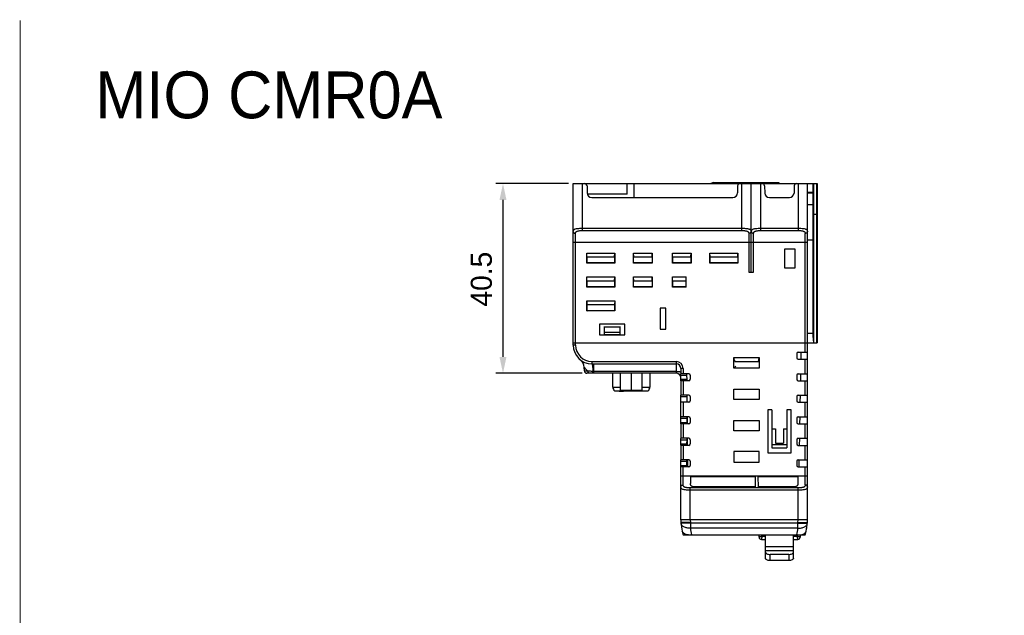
# Model space of a CAD drawing. Header units: millimetres. Extents: x 0 to 421, y 0 to 299.
# Tile 11 of 14: x 0 to 210, y 172 to 299. Entities that reach past the tile are written whole.
import ezdxf

# ---------------------------------------------------------------- set-up
doc = ezdxf.new("R2010")
doc.units = ezdxf.units.MM
doc.header["$LTSCALE"] = 65.395
doc.header["$PDMODE"] = 3
doc.header["$PDSIZE"] = 0.01
doc.layers.get('0').update_dxf_attribs({"linetype": 'CONTINUOUS'})
doc.layers.get('Defpoints').update_dxf_attribs({"linetype": 'CONTINUOUS'})
for name, color, linetype in [('COUPLER-SHAPE', 7, 'CONTINUOUS'), ('IO_COUPLER_MODULE-DIM', 7, 'CONTINUOUS'), ('TERMINAL_PLUG-SHAPE', 7, 'CONTINUOUS')]:
    doc.layers.add(name, color=color, linetype=linetype)
doc.styles.get("Standard").update_dxf_attribs({"font": 'gothic.ttf'})
doc.dimstyles.new('DIMSTYLE_1', dxfattribs={"dimtxt": 3.5, "dimasz": 3.5, "dimexe": 1.5, "dimexo": 1, "dimgap": 0.875, "dimtad": 1, "dimdec": 5, "dimdsep": 46, "dimtxsty": 'STANDARD', "dimblk": '_FILLED', "dimblk1": '_FILLED', "dimblk2": '_FILLED', "dimcen": 0.09, "dimadec": 5, "dimazin": 2, "dimtp": 0.2, "dimtm": 0.2, "dimtfac": 1, "dimtdec": 5, "dimtofl": 0, "dimtmove": 0, "dimatfit": 3, "dimldrblk": '_FILLED', "dimfxl": 1, "dimtolj": 1, "dimarcsym": 0})

# ---------------------------------------------------------------- blocks, each defined once
blk = doc.blocks.new('_FILLED')
at = {"color": 0, "linetype": 'ByBlock'}
blk.add_solid([(0, 0), (-1, 0.214), (-1, -0.214)], dxfattribs=at)
blk = doc.blocks.new('*D137')
at = {"layer": 'Defpoints', "color": 0, "linetype": 'Continuous'}
for p in [(118.15, 264.35), (103.15, 223.85), (121.03, 223.85)]:
    blk.add_point(p, dxfattribs=at)
at = {"layer": 'IO_COUPLER_MODULE-DIM', "color": 0, "linetype": 'Continuous', "lineweight": -2}
for p, q in [((117.15, 264.35), (101.65, 264.35)), ((103.15, 260.85), (103.15, 227.35)), ((120.03, 223.85), (101.65, 223.85))]:
    blk.add_line(p, q, dxfattribs=at)
at = {"layer": 'IO_COUPLER_MODULE-DIM', "color": 0, "linetype": 'Continuous', "lineweight": -2, "xscale": 3.5, "yscale": 3.5, "zscale": 3.5}
for p, rotation in [((103.15, 264.35), 90), ((103.15, 223.85), 270)]:
    blk.add_blockref('_FILLED', p, dxfattribs=dict(at, rotation=rotation))
at = {"layer": 'IO_COUPLER_MODULE-DIM', "color": 0, "linetype": 'Continuous', "insert": (96.27, 243.94), "char_height": 4.5, "attachment_point": 2, "rotation": 90, "line_spacing_factor": 0.9}
blk.add_mtext('\\A1;40.5', dxfattribs=at)

msp = doc.modelspace()

# ---------------------------------------------------------------- linework, layer by layer
at = {"color": 7, "linetype": 'Continuous'}
msp.add_lwpolyline([(420.5, 299.25, 0, 0, 0), (420.5, 0, 0, 0, 0), (0, 0, 0.2, 0.2, 0), (0, 299.25, 0, 0, 0)], format="xyseb", close=True, dxfattribs=at)
at = {"layer": 'COUPLER-SHAPE', "color": 7, "linetype": 'Continuous'}
for p, q in [((118.149485, 229.854429), (118.149485, 264.354429)), ((118.149485, 264.354429), (170.299485, 264.354429)), ((120.149485, 254.319462), (120.149485, 264.354429)), ((121.099485, 263.854429), (121.099485, 262.354429)), ((129.649485, 262.087945), (129.649485, 264.354429)), ((131.149485, 261.354429), (131.149485, 264.354429)), ((148.099485, 264.554429), (147.582819, 264.354429)), ((148.099485, 264.554429), (162.099485, 264.554429)), ((153.249485, 263.854429), (153.249485, 262.354429)), ((154.149485, 254.319462), (154.149485, 264.354429)), ((156.149485, 245.454429), (156.149485, 264.354429)), ((156.199485, 245.454429), (156.199485, 264.354429)), ((158.199485, 254.319462), (158.199485, 264.354429)), ((159.011574, 263.871879), (159.065783, 262.31953)), ((160.599485, 264.554429), (160.599485, 264.354429)), ((162.099485, 264.554429), (162.099485, 264.354429)), ((165.387397, 263.871879), (165.333187, 262.31953)), ((166.199485, 264.354429), (166.199485, 254.319462)), ((168.199485, 192.554429), (168.199485, 264.354429)), ((169.399485, 231.854429), (169.399485, 264.343038)), ((169.549485, 230.354429), (169.549485, 264.354429)), ((170.149485, 264.354429), (170.149485, 230.354429)), ((170.299485, 264.354429), (170.299485, 230.354429)), ((129.649485, 262.087945), (121.13824, 262.087945)), ((122.099485, 261.354429), (152.249485, 261.354429)), ((160.065174, 261.354429), (164.333797, 261.354429)), ((168.199485, 262.533192), (169.399485, 262.533192)), ((168.199485, 262.354429), (169.399485, 262.354429)), ((168.199485, 259.854429), (169.399485, 259.854429)), ((169.549485, 257.789081), (170.149485, 257.789081)), ((120.149485, 254.812469), (154.149485, 254.812469)), ((158.199485, 254.812469), (166.199485, 254.812469)), ((118.649485, 229.854429), (118.649485, 253.717819)), ((120.149485, 254.319462), (154.149485, 254.319462)), ((155.649485, 253.717819), (155.649485, 245.454429)), ((156.699485, 245.454429), (156.699485, 253.717819)), ((158.199485, 254.319462), (166.199485, 254.319462)), ((167.699485, 228.354429), (167.699485, 253.717819)), ((118.149485, 251.854429), (156.149485, 251.854429)), ((156.199485, 251.854429), (168.199485, 251.854429)), ((163.299485, 250.354429), (163.299485, 246.354429)), ((165.599485, 250.354429), (163.299485, 250.354429)), ((165.599485, 246.354429), (165.599485, 250.354429)), ((168.199485, 252.354429), (169.399485, 252.354429)), ((121.049485, 247.354429), (121.049485, 249.512503)), ((121.091412, 248.712503), (121.049485, 249.512503)), ((121.049485, 249.512503), (127.049485, 249.512503)), ((121.091412, 248.712503), (127.007559, 248.712503)), ((121.100857, 247.4058), (121.100857, 248.703058)), ((126.998114, 248.703058), (126.998114, 247.4058)), ((127.007559, 248.712503), (127.049485, 249.512503)), ((127.049485, 249.512503), (127.049485, 247.354429)), ((131.049485, 247.354429), (131.049485, 249.512503)), ((131.091412, 248.712503), (131.049485, 249.512503)), ((131.049485, 249.512503), (135.049485, 249.512503)), ((131.110388, 248.693527), (131.091412, 248.712503)), ((131.091412, 248.712503), (135.007559, 248.712503)), ((131.149485, 248.693527), (134.988583, 248.693527)), ((134.988583, 248.693527), (135.007559, 248.712503)), ((134.988583, 248.693527), (134.989168, 247.414746)), ((135.007559, 248.712503), (135.049485, 249.512503)), ((135.049485, 249.512503), (135.049485, 247.354429)), ((139.391412, 248.712503), (139.349485, 249.512503)), ((139.349485, 247.354429), (139.349485, 249.512503)), ((139.349485, 249.512503), (143.349485, 249.512503)), ((139.410388, 248.693527), (139.391412, 248.712503)), ((139.391412, 248.712503), (143.307559, 248.712503)), ((139.409803, 247.414746), (139.410388, 248.693527)), ((139.410388, 248.693527), (143.288583, 248.693527)), ((143.288583, 248.693527), (143.307559, 248.712503)), ((143.288583, 248.693527), (143.289168, 247.414746)), ((143.307559, 248.712503), (143.349485, 249.512503)), ((143.349485, 249.512503), (143.349485, 247.354429)), ((147.349485, 247.354429), (147.349485, 249.512503)), ((147.391412, 248.712503), (147.349485, 249.512503)), ((147.349485, 249.512503), (153.349485, 249.512503)), ((147.410388, 248.693527), (147.391412, 248.712503)), ((147.391412, 248.712503), (153.307559, 248.712503)), ((147.409803, 247.414746), (147.410388, 248.693527)), ((147.410388, 248.693527), (153.288583, 248.693527)), ((153.288583, 248.693527), (153.307559, 248.712503)), ((153.288583, 248.693527), (153.289168, 247.414746)), ((153.307559, 248.712503), (153.349485, 249.512503)), ((153.349485, 249.512503), (153.349485, 247.354429)), ((121.100857, 247.4058), (121.049485, 247.354429)), ((127.049485, 247.354429), (121.049485, 247.354429)), ((126.998114, 247.4058), (121.100857, 247.4058)), ((126.998114, 247.4058), (127.049485, 247.354429)), ((131.109803, 247.414746), (131.049485, 247.354429)), ((135.049485, 247.354429), (131.049485, 247.354429)), ((134.989168, 247.414746), (131.149485, 247.414746)), ((134.989168, 247.414746), (135.049485, 247.354429)), ((139.409803, 247.414746), (139.349485, 247.354429)), ((143.349485, 247.354429), (139.349485, 247.354429)), ((143.289168, 247.414746), (139.409803, 247.414746)), ((143.289168, 247.414746), (143.349485, 247.354429)), ((147.409803, 247.414746), (147.349485, 247.354429)), ((153.349485, 247.354429), (147.349485, 247.354429)), ((153.289168, 247.414746), (147.409803, 247.414746)), ((153.289168, 247.414746), (153.349485, 247.354429)), ((163.299485, 246.354429), (165.599485, 246.354429)), ((121.091412, 243.612503), (121.049485, 244.412503)), ((121.049485, 242.254429), (121.049485, 244.412503)), ((121.049485, 244.412503), (127.049485, 244.412503)), ((127.007559, 243.612503), (127.049485, 244.412503)), ((127.049485, 244.412503), (127.049485, 242.254429)), ((131.049485, 242.254429), (131.049485, 244.412503)), ((131.091412, 243.612503), (131.049485, 244.412503)), ((131.049485, 244.412503), (135.049485, 244.412503)), ((135.007559, 243.612503), (135.049485, 244.412503)), ((135.049485, 244.412503), (135.049485, 242.254429)), ((139.391412, 243.612503), (139.349485, 244.412503)), ((139.349485, 242.254429), (139.349485, 244.412503)), ((139.349485, 244.412503), (142.278087, 244.412503)), ((142.29692, 242.254429), (142.278087, 244.412503)), ((155.649485, 245.454429), (156.699485, 245.454429)), ((121.100857, 242.3058), (121.049485, 242.254429)), ((127.049485, 242.254429), (121.049485, 242.254429)), ((121.091412, 243.612503), (127.007559, 243.612503)), ((121.100857, 242.3058), (121.100857, 243.603058)), ((126.998114, 242.3058), (121.100857, 242.3058)), ((126.998114, 243.603058), (126.998114, 242.3058)), ((126.998114, 242.3058), (127.049485, 242.254429)), ((131.107469, 242.312413), (131.049485, 242.254429)), ((135.049485, 242.254429), (131.049485, 242.254429)), ((131.108056, 243.595859), (131.091412, 243.612503)), ((131.091412, 243.612503), (135.007559, 243.612503)), ((131.149485, 243.595859), (134.990915, 243.595859)), ((134.991502, 242.312413), (131.149485, 242.312413)), ((134.990915, 243.595859), (135.007559, 243.612503)), ((134.990915, 243.595859), (134.991502, 242.312413)), ((134.991502, 242.312413), (135.049485, 242.254429)), ((139.407469, 242.312413), (139.349485, 242.254429)), ((142.29692, 242.254429), (139.349485, 242.254429)), ((139.408056, 243.595859), (139.391412, 243.612503)), ((139.391412, 243.612503), (142.285068, 243.612503)), ((139.407469, 242.312413), (139.408056, 243.595859)), ((142.296414, 242.312413), (139.407469, 242.312413)), ((139.408056, 243.595859), (142.285213, 243.595859)), ((121.049485, 239.312503), (121.091412, 238.512503)), ((121.049485, 237.154429), (121.049485, 239.312503)), ((121.049485, 239.312503), (127.049485, 239.312503)), ((121.091412, 238.512503), (127.007559, 238.512503)), ((121.100857, 237.2058), (121.100857, 238.503058)), ((126.998114, 238.503058), (126.998114, 237.2058)), ((127.049485, 239.312503), (127.007559, 238.512503)), ((127.049485, 239.312503), (127.049485, 237.154429)), ((136.749485, 237.754429), (136.749485, 233.254429)), ((137.949485, 237.754429), (136.749485, 237.754429)), ((137.949485, 233.254429), (137.949485, 237.754429)), ((121.049485, 237.154429), (121.100857, 237.2058)), ((127.049485, 237.154429), (121.049485, 237.154429)), ((126.998114, 237.2058), (121.100857, 237.2058)), ((127.049485, 237.154429), (126.998114, 237.2058)), ((123.749485, 234.354429), (123.749485, 232.054429)), ((129.149485, 234.354429), (123.749485, 234.354429)), ((124.799485, 233.854429), (124.799485, 232.154429)), ((124.799485, 233.786566), (128.099485, 233.786566)), ((128.099485, 233.86525), (128.099485, 232.154429)), ((129.149485, 232.054429), (129.149485, 234.354429)), ((123.749485, 232.054429), (129.149485, 232.054429)), ((124.799485, 232.654429), (128.099485, 232.654429)), ((124.799485, 232.154429), (128.099485, 232.154429)), ((126.649485, 232.062033), (126.649485, 232.154429)), ((136.749485, 233.254429), (137.949485, 233.254429)), ((169.399485, 232.354429), (168.199485, 232.354429)), ((169.549485, 230.354429), (169.399485, 231.854429)), ((118.149485, 230.354429), (170.299485, 230.354429)), ((118.649485, 229.854429), (118.149485, 229.854429)), ((152.499485, 227.184384), (157.899485, 227.184384)), ((152.499485, 224.954429), (152.499485, 227.184384)), ((152.669531, 226.384384), (152.499485, 227.184384)), ((157.72944, 226.384384), (157.899485, 227.184384)), ((157.899485, 227.184384), (157.899485, 224.954429)), ((165.899485, 228.054429), (165.899485, 227.154429)), ((166.199485, 228.354429), (168.199485, 228.354429)), ((166.827868, 226.854429), (166.85405, 228.354429)), ((119.719955, 226.676791), (119.759976, 226.645378)), ((119.739229, 226.661885), (119.759695, 226.645605)), ((120.532634, 224.336979), (120.503972, 225.157771)), ((122.149485, 226.354429), (122.149485, 225.854429)), ((122.149485, 226.354429), (140.149485, 226.354429)), ((122.149485, 225.854429), (140.149485, 225.854429)), ((122.54583, 223.854429), (122.54583, 225.854429)), ((140.149485, 226.354429), (140.149485, 223.854429)), ((152.881041, 225.335985), (152.499485, 224.954429)), ((152.669531, 226.384384), (157.72944, 226.384384)), ((152.879193, 226.33269), (152.669531, 226.384384)), ((157.519778, 226.33269), (157.72944, 226.384384)), ((166.199485, 226.854429), (168.199485, 226.854429)), ((167.699485, 223.754429), (167.699485, 226.854429)), ((140.149485, 223.854429), (121.03233, 223.854429)), ((140.149485, 224.254429), (122.343569, 224.254429)), ((126.619485, 220.904429), (126.619485, 223.854429)), ((128.224485, 220.154429), (128.224485, 223.854429)), ((130.569485, 220.154429), (130.569485, 223.854429)), ((132.914485, 220.154429), (132.914485, 223.854429)), ((134.519485, 223.854429), (134.519485, 220.904429)), ((141.114214, 223.454429), (142.460985, 223.454429)), ((141.128369, 223.754429), (141.137685, 223.754429)), ((141.149485, 224.854429), (141.149485, 223.754429)), ((141.649485, 224.854429), (141.149485, 224.854429)), ((142.849485, 223.754429), (141.149485, 223.754429)), ((141.149485, 222.260573), (141.149485, 223.117321)), ((141.649485, 224.854429), (141.649485, 223.754429)), ((142.471457, 222.254429), (142.458367, 223.754429)), ((143.149485, 223.454429), (143.149485, 222.554429)), ((157.899485, 224.954429), (152.499485, 224.954429)), ((165.899485, 223.454429), (165.899485, 222.554429)), ((166.199485, 223.754429), (168.199485, 223.754429)), ((166.747574, 222.254429), (166.773757, 223.754429)), ((126.619485, 220.904429), (128.224485, 220.904429)), ((132.914485, 220.904429), (134.519485, 220.904429)), ((141.149485, 222.554429), (142.468839, 222.554429)), ((141.149485, 222.254429), (141.149485, 219.154429)), ((142.849485, 222.254429), (141.149485, 222.254429)), ((141.649485, 222.254429), (141.649485, 219.154429)), ((166.199485, 222.254429), (168.199485, 222.254429)), ((167.699485, 219.154429), (167.699485, 222.254429)), ((127.019485, 220.104429), (134.119485, 220.104429)), ((127.969485, 220.104429), (127.969485, 220.004429)), ((127.969485, 220.004429), (128.919485, 220.004429)), ((132.914485, 220.154429), (128.224485, 220.154429)), ((128.919485, 220.004429), (128.919485, 220.104429)), ((132.869485, 220.004429), (132.869485, 220.104429)), ((133.819485, 220.004429), (132.869485, 220.004429)), ((132.889698, 220.004429), (132.889698, 220.104429)), ((132.950336, 220.004429), (132.950336, 220.104429)), ((133.031188, 220.004429), (133.031188, 220.104429)), ((133.132251, 220.004429), (133.132251, 220.104429)), ((133.273741, 220.004429), (133.273741, 220.104429)), ((133.41523, 220.004429), (133.41523, 220.104429)), ((133.556719, 220.004429), (133.556719, 220.104429)), ((133.657783, 220.004429), (133.657783, 220.104429)), ((133.738634, 220.004429), (133.738634, 220.104429)), ((133.799273, 220.004429), (133.799273, 220.104429)), ((133.819485, 220.004429), (133.819485, 220.104429)), ((142.849485, 219.154429), (141.149485, 219.154429)), ((141.149485, 214.554429), (141.149485, 219.148286)), ((141.149485, 218.854429), (142.501129, 218.854429)), ((142.511601, 217.654429), (142.498511, 219.154429)), ((143.149485, 218.854429), (143.149485, 217.954429)), ((152.499485, 220.484384), (157.899485, 220.484384)), ((152.499485, 218.254429), (152.499485, 220.484384)), ((157.899485, 220.484384), (157.899485, 218.254429)), ((165.899485, 218.854429), (165.899485, 217.954429)), ((166.199485, 219.154429), (168.199485, 219.154429)), ((166.667281, 217.654429), (166.693464, 219.154429)), ((142.849485, 217.654429), (141.149485, 217.654429)), ((141.649485, 217.654429), (141.649485, 214.554429)), ((157.899485, 218.254429), (152.499485, 218.254429)), ((166.199485, 217.654429), (168.199485, 217.654429)), ((167.699485, 214.554429), (167.699485, 217.654429)), ((160.599485, 216.054429), (159.699485, 216.054429)), ((159.699485, 216.054429), (159.699485, 206.854429)), ((160.599485, 216.054429), (160.599485, 211.951402)), ((163.799485, 216.054429), (163.787338, 207.954429)), ((164.699485, 216.054429), (163.799485, 216.054429)), ((164.699485, 206.854429), (164.699485, 216.054429)), ((142.849485, 214.554429), (141.149485, 214.554429)), ((141.149485, 213.060573), (141.149485, 214.548286)), ((141.149485, 214.254429), (142.509856, 214.254429)), ((141.149485, 213.354429), (142.502001, 213.354429)), ((142.849485, 213.054429), (141.149485, 213.054429)), ((141.149485, 213.054429), (141.149485, 209.954429)), ((141.649485, 213.054429), (141.649485, 209.954429)), ((142.499437, 213.060572), (142.51242, 214.548286)), ((142.551745, 213.054429), (142.538654, 214.554429)), ((143.149485, 214.254429), (143.149485, 213.354429)), ((152.499485, 213.784384), (157.899485, 213.784384)), ((152.499485, 211.554429), (152.499485, 213.784384)), ((157.899485, 213.784384), (157.899485, 211.554429)), ((165.899485, 214.254429), (165.899485, 213.354429)), ((166.199485, 214.554429), (168.199485, 214.554429)), ((166.199485, 213.054429), (168.199485, 213.054429)), ((166.586988, 213.054429), (166.61317, 214.554429)), ((167.699485, 209.954429), (167.699485, 213.054429)), ((157.899485, 211.554429), (152.499485, 211.554429)), ((160.599485, 211.951402), (161.349485, 211.951402)), ((160.599485, 211.951402), (160.611633, 207.954429)), ((161.349485, 211.951402), (161.338402, 208.943346)), ((163.049485, 211.951402), (163.799485, 211.951402)), ((163.049485, 211.951402), (163.060569, 208.943346)), ((163.799485, 211.951402), (163.787338, 208.654429)), ((142.849485, 209.954429), (141.149485, 209.954429)), ((141.149485, 208.460573), (141.149485, 209.948286)), ((141.149485, 209.654429), (142.469712, 209.654429)), ((141.149485, 208.754429), (142.461858, 208.754429)), ((142.849485, 208.454429), (141.149485, 208.454429)), ((141.149485, 208.454429), (141.149485, 205.354429)), ((141.649485, 208.454429), (141.649485, 205.354429)), ((142.459293, 208.460572), (142.472276, 209.948286)), ((142.591888, 208.454429), (142.578798, 209.954429)), ((143.149485, 209.654429), (143.149485, 208.754429)), ((160.611633, 208.654429), (163.787338, 208.654429)), ((161.338402, 208.943346), (163.060569, 208.943346)), ((165.899485, 209.654429), (165.899485, 208.754429)), ((166.199485, 209.954429), (168.199485, 209.954429)), ((166.199485, 208.454429), (168.199485, 208.454429)), ((166.506695, 208.454429), (166.532877, 209.954429)), ((167.699485, 205.354429), (167.699485, 208.454429)), ((157.899485, 207.154429), (152.499485, 207.154429)), ((152.499485, 207.154429), (152.499485, 204.854429)), ((157.899485, 204.854429), (157.899485, 207.154429)), ((159.699485, 206.854429), (164.699485, 206.854429)), ((160.611633, 207.954429), (163.787338, 207.954429)), ((142.849485, 205.354429), (141.149485, 205.354429)), ((141.149485, 203.860573), (141.149485, 205.348286)), ((141.149485, 205.054429), (142.429568, 205.054429)), ((141.149485, 204.154429), (142.421714, 204.154429)), ((142.41915, 203.860572), (142.432133, 205.348286)), ((142.632032, 203.854429), (142.618941, 205.354429)), ((143.149485, 205.054429), (143.149485, 204.154429)), ((152.499485, 204.854429), (157.899485, 204.854429)), ((165.899485, 205.054429), (165.899485, 204.154429)), ((166.199485, 205.354429), (168.199485, 205.354429)), ((166.426401, 203.854429), (166.452584, 205.354429)), ((142.849485, 203.854429), (141.149485, 203.854429)), ((141.149485, 192.554429), (141.149485, 203.854429)), ((141.649485, 199.991039), (141.649485, 203.854429)), ((166.199485, 203.854429), (168.199485, 203.854429)), ((167.699485, 199.991039), (167.699485, 203.854429)), ((168.199485, 201.854429), (141.149485, 201.854429)), ((157.098724, 201.76718), (143.174485, 201.76718)), ((143.174485, 201.76718), (143.174485, 200.33679)), ((157.07949, 199.563141), (157.098724, 201.76718)), ((166.174485, 201.76718), (157.700247, 201.76718)), ((157.719481, 199.563141), (157.700247, 201.76718)), ((166.174485, 201.76718), (166.174485, 200.33679)), ((166.199485, 199.389396), (143.149485, 199.389396)), ((143.149485, 192.554429), (143.149485, 199.389396)), ((166.199485, 198.896389), (143.149485, 198.896389)), ((157.07949, 199.563141), (144.174485, 199.563141)), ((165.174485, 199.563141), (157.719481, 199.563141)), ((166.199485, 192.554429), (166.199485, 199.389396)), ((141.149485, 192.554429), (141.17836, 192.003461)), ((143.146745, 192.554429), (143.17562, 192.003461)), ((166.199485, 192.554429), (143.149485, 192.554429)), ((166.165405, 191.872422), (143.183566, 191.872422)), ((143.183566, 191.872422), (143.183566, 190.777094)), ((166.165405, 190.777094), (166.165405, 191.872422)), ((166.173351, 192.003461), (166.202226, 192.554429)), ((168.17061, 192.003461), (168.199485, 192.554429)), ((141.461699, 190.107601), (141.649485, 189.354429)), ((141.649485, 189.354429), (167.699485, 189.354429)), ((166.165405, 190.777094), (143.183566, 190.777094)), ((143.40229, 189.391445), (143.411519, 189.354429)), ((165.937452, 189.354429), (165.946681, 189.391445)), ((167.699485, 189.354429), (167.887272, 190.107601))]:
    msp.add_line(p, q, dxfattribs=at)
for centre, radius, start, end in [((120.599485, 263.854429), 0.5, 0, 90), ((153.749485, 263.854429), 0.5, 90, 180), ((158.511879, 263.854429), 0.5, 2, 90), ((165.887092, 263.854429), 0.5, 90, 178), ((122.099485, 262.354429), 1, 180, 270), ((152.249485, 262.354429), 1, 270, 0), ((160.065174, 262.354429), 1, 182, 270), ((164.333797, 262.354429), 1, 270, 358), ((122.149485, 229.854429), 4, 180, 270), ((122.149485, 229.854429), 3.5, 180, 270), ((166.199485, 228.054429), 0.3, 90, 180), ((118.50519, 225.087972), 2, 2, 52.59951528), ((140.149485, 224.854429), 1.5, 0, 90), ((140.149485, 224.854429), 1, 0, 90), ((166.199485, 227.154429), 0.3, 180, 270), ((121.03233, 224.354429), 0.5, 182, 270), ((140.149485, 222.854429), 1, 9, 90), ((142.849485, 223.454429), 0.3, 0, 90), ((166.199485, 223.454429), 0.3, 90, 180), ((127.619485, 220.904429), 1, 180, 233.13010235), ((133.519485, 220.904429), 1, 306.86989765, 0), ((142.849485, 222.554429), 0.3, 270, 0), ((166.199485, 222.554429), 0.3, 180, 270), ((127.940413, 220.447221), 1.524101, 347.00219002, 348.75622655), ((130.927646, 220.450032), 1.537173, 347.0071119, 348.8707099), ((142.849485, 218.854429), 0.3, 0, 90), ((166.199485, 218.854429), 0.3, 90, 180), ((142.849485, 217.954429), 0.3, 270, 0), ((166.199485, 217.954429), 0.3, 180, 270), ((142.849485, 214.254429), 0.3, 0, 90), ((142.849485, 213.354429), 0.3, 270, 0), ((166.199485, 214.254429), 0.3, 90, 180), ((166.199485, 213.354429), 0.3, 180, 270), ((142.849485, 209.654429), 0.3, 0, 90), ((142.849485, 208.754429), 0.3, 270, 0), ((166.199485, 209.654429), 0.3, 90, 180), ((166.199485, 208.754429), 0.3, 180, 270), ((142.849485, 205.054429), 0.3, 0, 90), ((142.849485, 204.154429), 0.3, 270, 0), ((166.199485, 205.054429), 0.3, 90, 180), ((166.199485, 204.154429), 0.3, 180, 270), ((151.164656, 192.52682), 10, 183, 194), ((151.164791, 192.422156), 8.000135, 183.00000793, 183.94022232), ((158.18418, 192.422156), 8.000135, 356.05977768, 356.99999207), ((158.184315, 192.52682), 10, 346, 357), ((142.895075, 192.546262), 3.19527, 272.65758314, 277.49830308), ((151.164712, 191.326829), 8.000057, 183.9402662, 193.99996406), ((142.881391, 192.655195), 3.305057, 277.48706771, 279.06800666), ((158.184257, 191.326829), 8.000059, 346.00003696, 356.05973279), ((166.46758, 192.655195), 3.305057, 260.93199331, 262.51293224), ((166.453896, 192.546262), 3.19527, 262.50169687, 267.34241677)]:
    msp.add_arc(centre, radius, start, end, dxfattribs=at)
for points, knots in [([(169.549485, 257.789081), (169.530338, 257.789081), (169.495049, 257.78869), (169.453161, 257.787315), (169.426549, 257.785477), (169.412063, 257.784205), (169.404992, 257.782689), (169.399485, 257.781648), (169.399485, 257.780538)], [0, 0, 0, 0, 0.3810218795, 0.7040968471, 0.8279852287, 0.920440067, 0.9779145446, 1, 1, 1, 1]), ([(170.149485, 257.789081), (170.168633, 257.789081), (170.203922, 257.78869), (170.24581, 257.787315), (170.272422, 257.785477), (170.286908, 257.784205), (170.293978, 257.782689), (170.299485, 257.781648), (170.299485, 257.780538)], [0, 0, 0, 0, 0.3810218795, 0.7040968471, 0.8279852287, 0.920440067, 0.9779145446, 1, 1, 1, 1]), ([(118.149485, 254.090486), (118.149495, 254.18095), (118.171071, 254.319025), (118.270951, 254.470246), (118.3773, 254.562362), (118.513834, 254.635455), (118.746832, 254.715485), (118.940434, 254.746855), (119.076658, 254.763239)], [0, 0, 0, 0, 0.2130579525, 0.3142848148, 0.421370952, 0.5409489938, 0.676856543, 1, 1, 1, 1]), ([(119.076658, 254.763239), (119.247054, 254.783733), (119.604897, 254.806563), (119.962985, 254.812466), (120.149485, 254.812469)], [0, 0, 0, 0, 0.479230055, 1, 1, 1, 1]), ([(154.149485, 254.812469), (154.340144, 254.812467), (154.705534, 254.806329), (155.070688, 254.782345), (155.244101, 254.760556)], [0, 0, 0, 0, 0.5217304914, 1, 1, 1, 1]), ([(155.244101, 254.760556), (155.34151, 254.748316), (155.521536, 254.719389), (155.764538, 254.64825), (155.956276, 254.544691), (156.046718, 254.444259), (156.077576, 254.391263)], [0, 0, 0, 0, 0.3131344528, 0.5805704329, 0.8043988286, 1, 1, 1, 1]), ([(156.245388, 254.339571), (156.271454, 254.400232), (156.356442, 254.518383), (156.557969, 254.639305), (156.819872, 254.718834), (157.015703, 254.749782), (157.122392, 254.762724)], [0, 0, 0, 0, 0.1950929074, 0.4153493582, 0.6824348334, 1, 1, 1, 1]), ([(157.122392, 254.762724), (157.293371, 254.783464), (157.652645, 254.806515), (158.012163, 254.812466), (158.199485, 254.812469)], [0, 0, 0, 0, 0.4790166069, 1, 1, 1, 1]), ([(166.199485, 254.812469), (166.392095, 254.812466), (166.760866, 254.806214), (167.129407, 254.781686), (167.304187, 254.759275)], [0, 0, 0, 0, 0.5222304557, 1, 1, 1, 1]), ([(167.304187, 254.759275), (167.436203, 254.742347), (167.623757, 254.710112), (167.848798, 254.629342), (167.980439, 254.556119), (168.082766, 254.464496), (168.178725, 254.314922), (168.199484, 254.179461), (168.199485, 254.090497)], [0, 0, 0, 0, 0.3215319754, 0.4567215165, 0.5759564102, 0.6832300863, 0.7850839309, 1, 1, 1, 1]), ([(118.149485, 254.090497), (118.149485, 254.041296), (118.179072, 253.936662), (118.295025, 253.814442), (118.459272, 253.735753), (118.585008, 253.717821), (118.649485, 253.717819)], [0, 0, 0, 0, 0.2155985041, 0.4527696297, 0.7174620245, 1, 1, 1, 1]), ([(118.649485, 253.717819), (118.649496, 253.777867), (118.661432, 253.895146), (118.746616, 254.054453), (118.898734, 254.166557), (119.096333, 254.236903), (119.329615, 254.280142), (119.684316, 254.313598), (119.960924, 254.31946), (120.149485, 254.319462)], [0, 0, 0, 0, 0.1000048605, 0.1927909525, 0.2917061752, 0.4070088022, 0.5397431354, 0.6859630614, 1, 1, 1, 1]), ([(154.149485, 254.319462), (154.338226, 254.31946), (154.615077, 254.313603), (154.97001, 254.280058), (155.203272, 254.236721), (155.400736, 254.166366), (155.552577, 254.054207), (155.637544, 253.895007), (155.649483, 253.777835), (155.649485, 253.717819)], [0, 0, 0, 0, 0.3143287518, 0.4606530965, 0.5933733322, 0.7085804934, 0.8073799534, 0.9000486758, 1, 1, 1, 1]), ([(156.065205, 253.883451), (156.01687, 253.829551), (155.883122, 253.744406), (155.72943, 253.717819), (155.649485, 253.717819)], [0, 0, 0, 0, 0.4752332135, 1, 1, 1, 1]), ([(156.139811, 254.017799), (156.136591, 254.00574), (156.120182, 253.956823), (156.091254, 253.9125), (156.065205, 253.883451)], [0, 0, 0, 0, 0.2423736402, 1, 1, 1, 1]), ([(156.077576, 254.391263), (156.090031, 254.369874), (156.135222, 254.275928), (156.149484, 254.16957), (156.149485, 254.090497)], [0, 0, 0, 0, 0.2383928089, 1, 1, 1, 1]), ([(156.199485, 254.090486), (156.199487, 254.102018), (156.200357, 254.146623), (156.204928, 254.191207), (156.210914, 254.223745)], [0, 0, 0, 0, 0.258464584, 1, 1, 1, 1]), ([(156.20916, 254.017799), (156.212381, 254.00574), (156.22879, 253.956823), (156.25772, 253.9125), (156.28377, 253.883452)], [0, 0, 0, 0, 0.2423714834, 1, 1, 1, 1]), ([(156.210914, 254.223745), (156.21278, 254.233882), (156.221059, 254.273352), (156.233535, 254.311989), (156.245388, 254.339571)], [0, 0, 0, 0, 0.2555796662, 1, 1, 1, 1]), ([(156.28377, 253.883452), (156.332105, 253.829553), (156.465852, 253.74441), (156.619542, 253.717821), (156.699485, 253.717819)], [0, 0, 0, 0, 0.4752333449, 1, 1, 1, 1]), ([(156.699485, 253.717819), (156.699496, 253.777866), (156.711431, 253.895144), (156.796612, 254.05445), (156.948726, 254.166554), (157.146322, 254.236899), (157.379599, 254.28014), (157.734304, 254.313597), (158.010917, 254.319459), (158.199485, 254.319462)], [0, 0, 0, 0, 0.1000037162, 0.1927882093, 0.2917020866, 0.4070026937, 0.5397350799, 0.685951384, 1, 1, 1, 1]), ([(166.199485, 254.319462), (166.388237, 254.319459), (166.665096, 254.313604), (167.020035, 254.280054), (167.25329, 254.236716), (167.450748, 254.166358), (167.602584, 254.054199), (167.687545, 253.895001), (167.699484, 253.777834), (167.699485, 253.717819)], [0, 0, 0, 0, 0.3143473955, 0.4606660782, 0.5933841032, 0.7085883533, 0.8073855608, 0.9000518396, 1, 1, 1, 1]), ([(168.199485, 254.090497), (168.199485, 254.041294), (168.1699, 253.936659), (168.053946, 253.814436), (167.889699, 253.735749), (167.763963, 253.717819), (167.699485, 253.717819)], [0, 0, 0, 0, 0.2156030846, 0.4527744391, 0.7174644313, 1, 1, 1, 1]), ([(121.292795, 224.329935), (121.236425, 224.371817), (121.129556, 224.458062), (120.982925, 224.594337), (120.853159, 224.729843), (120.740898, 224.858978), (120.659181, 224.960303), (120.603782, 225.032081), (120.569506, 225.076783), (120.544303, 225.111238), (120.520482, 225.139766), (120.515403, 225.149485), (120.503919, 225.159292), (120.503972, 225.157771)], [0, 0, 0, 0, 0.1835504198, 0.3585149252, 0.5228984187, 0.6736327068, 0.80580433, 0.8625523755, 0.9114854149, 0.9510194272, 0.9795694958, 0.9960224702, 1, 1, 1, 1]), ([(122.149485, 225.854429), (122.164365, 225.85443), (122.184915, 225.825618), (122.201765, 225.785608), (122.22581, 225.708564), (122.25109, 225.580615), (122.278037, 225.388967), (122.301334, 225.153076), (122.328382, 224.770069), (122.339289, 224.466087), (122.34357, 224.25441)], [0, 0, 0, 0, 0.0273989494, 0.0519089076, 0.0844657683, 0.1735868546, 0.2931740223, 0.4400894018, 0.6101670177, 1, 1, 1, 1]), ([(121.292795, 224.329935), (121.236603, 224.329832), (121.130085, 224.329716), (120.979897, 224.329842), (120.8494, 224.330262), (120.740385, 224.330993), (120.663484, 224.33183), (120.613792, 224.332774), (120.585306, 224.333351), (120.563734, 224.334354), (120.546681, 224.334511), (120.539224, 224.33635), (120.532677, 224.33586), (120.532634, 224.336979)], [0, 0, 0, 0, 0.2216951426, 0.4202402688, 0.5925469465, 0.7365102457, 0.8504476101, 0.8957161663, 0.9329663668, 0.9620649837, 0.9829503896, 0.9955808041, 1, 1, 1, 1]), ([(121.602267, 223.854429), (121.562107, 223.854429), (121.473934, 223.884874), (121.376431, 223.995575), (121.31169, 224.149864), (121.294693, 224.268037), (121.292813, 224.329935)], [0, 0, 0, 0, 0.1954189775, 0.4256891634, 0.6986617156, 1, 1, 1, 1]), ([(122.34357, 224.25441), (122.248649, 224.254412), (121.897325, 224.262629), (121.547038, 224.296628), (121.292816, 224.329918)], [0, 0, 0, 0, 0.2701880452, 1, 1, 1, 1]), ([(122.392404, 223.854429), (122.388688, 223.854429), (122.380645, 223.8659), (122.37455, 223.887084), (122.366823, 223.92314), (122.357361, 223.993492), (122.348504, 224.105686), (122.34505, 224.201514), (122.343981, 224.254429)], [0, 0, 0, 0, 0.0273716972, 0.0843063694, 0.1735065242, 0.2930563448, 0.6101012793, 1, 1, 1, 1]), ([(140.149485, 224.254429), (140.277162, 224.254429), (140.46294, 224.247632), (140.698545, 224.223118), (140.848513, 224.199044), (140.972141, 224.17053), (141.065003, 224.137075), (141.126732, 224.103692), (141.149485, 224.06892), (141.149485, 224.054429)], [0, 0, 0, 0, 0.3652345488, 0.5309975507, 0.6773855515, 0.7994668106, 0.8935406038, 0.9585462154, 1, 1, 1, 1]), ([(141.114214, 223.454429), (141.100329, 223.524356), (141.082095, 223.621828), (141.096382, 223.718939), (141.117708, 223.754429), (141.128369, 223.754429)], [0, 0, 0, 0, 0.6843789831, 0.8976651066, 1, 1, 1, 1]), ([(141.149485, 199.618361), (141.149485, 199.667564), (141.179071, 199.7722), (141.295025, 199.894422), (141.459272, 199.973109), (141.585008, 199.991039), (141.649485, 199.991039)], [0, 0, 0, 0, 0.2156030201, 0.452774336, 0.7174643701, 1, 1, 1, 1]), ([(143.149485, 199.389396), (142.960877, 199.389398), (142.684192, 199.395271), (142.329415, 199.428745), (142.096131, 199.472024), (141.898528, 199.542323), (141.746513, 199.65452), (141.66143, 199.8138), (141.64949, 199.931023), (141.649485, 199.991039)], [0, 0, 0, 0, 0.3141109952, 0.4603828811, 0.5931087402, 0.7083875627, 0.8072979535, 0.900048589, 1, 1, 1, 1]), ([(144.174485, 199.563141), (144.028743, 199.563141), (143.816374, 199.580692), (143.558787, 199.65986), (143.404068, 199.746174), (143.288631, 199.863601), (143.216218, 200.00676), (143.180217, 200.167168), (143.174485, 200.279053), (143.174485, 200.33679)], [0, 0, 0, 0, 0.3009162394, 0.4347329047, 0.5539904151, 0.6628853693, 0.7694647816, 0.8807889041, 1, 1, 1, 1]), ([(166.174485, 200.33679), (166.174485, 200.279053), (166.168754, 200.167168), (166.132753, 200.00676), (166.06034, 199.863601), (165.944903, 199.746174), (165.790184, 199.65986), (165.532597, 199.580692), (165.320228, 199.563141), (165.174485, 199.563141)], [0, 0, 0, 0, 0.1192110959, 0.2305352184, 0.3371146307, 0.4460095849, 0.5652670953, 0.6990837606, 1, 1, 1, 1]), ([(167.699485, 199.991039), (167.69948, 199.930997), (167.687541, 199.813754), (167.602443, 199.654479), (167.450442, 199.542337), (167.252887, 199.472035), (167.019623, 199.428754), (166.66483, 199.395266), (166.388118, 199.389398), (166.199485, 199.389396)], [0, 0, 0, 0, 0.0999951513, 0.1927311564, 0.2916091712, 0.4068660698, 0.5395758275, 0.685850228, 1, 1, 1, 1]), ([(168.199485, 199.618361), (168.199485, 199.667563), (168.169899, 199.772198), (168.053946, 199.894419), (167.889699, 199.973107), (167.763963, 199.991038), (167.699485, 199.991039)], [0, 0, 0, 0, 0.215600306, 0.4527714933, 0.7174629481, 1, 1, 1, 1]), ([(143.149485, 198.896389), (142.884089, 198.896392), (142.499381, 198.90386), (142.013036, 198.948791), (141.708114, 199.004541), (141.459112, 199.091494), (141.272069, 199.223759), (141.165096, 199.409624), (141.149489, 199.547844), (141.149485, 199.618366)], [0, 0, 0, 0, 0.339128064, 0.4911391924, 0.6237338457, 0.7343410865, 0.8260768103, 0.9098866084, 1, 1, 1, 1]), ([(168.199485, 199.618367), (168.199482, 199.54782), (168.183871, 199.409578), (168.076879, 199.223724), (167.889858, 199.091509), (167.640915, 199.004554), (167.336025, 198.948805), (166.849663, 198.903856), (166.464919, 198.896392), (166.199485, 198.896389)], [0, 0, 0, 0, 0.0901457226, 0.1739471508, 0.2656560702, 0.376242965, 0.5088178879, 0.6608246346, 1, 1, 1, 1]), ([(143.146745, 192.554429), (143.016926, 192.554429), (142.762371, 192.544386), (142.291905, 192.536295), (141.868362, 192.531581), (141.508135, 192.533608), (141.341698, 192.536629), (141.242152, 192.540178), (141.190858, 192.544316), (141.162221, 192.550428), (141.149485, 192.554429)], [0, 0, 0, 0, 0.194848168, 0.382238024, 0.7062641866, 0.8305348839, 0.9229403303, 0.9560535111, 0.9801002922, 1, 1, 1, 1]), ([(141.447762, 191.965326), (141.409142, 191.966798), (141.342174, 191.97015), (141.258395, 191.977592), (141.207769, 191.986418), (141.184649, 191.994671), (141.178501, 192.000782), (141.17836, 192.003461)], [0, 0, 0, 0, 0.4202835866, 0.7277479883, 0.9183216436, 0.9708341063, 1, 1, 1, 1]), ([(143.183566, 191.872422), (143.054161, 191.863533), (142.80026, 191.847377), (142.431491, 191.827779), (142.091465, 191.813704), (141.793261, 191.805637), (141.576119, 191.803921), (141.431855, 191.806285), (141.347909, 191.809649), (141.2822, 191.814059), (141.232892, 191.820755), (141.204837, 191.826358), (141.188614, 191.835003), (141.188293, 191.839662)], [0, 0, 0, 0, 0.1943165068, 0.3811286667, 0.5532248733, 0.7041160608, 0.8280493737, 0.8784123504, 0.9203853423, 0.9536050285, 0.9778273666, 0.9930041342, 1, 1, 1, 1]), ([(143.183566, 190.777094), (142.934773, 190.766126), (142.457642, 190.79729), (141.903701, 190.975117), (141.553749, 191.19924), (141.359494, 191.390329), (141.230795, 191.605812), (141.193574, 191.762987), (141.188293, 191.839662)], [0, 0, 0, 0, 0.3034486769, 0.5772783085, 0.697961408, 0.807014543, 0.9063496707, 1, 1, 1, 1]), ([(143.17562, 192.003461), (142.843479, 191.986102), (142.373389, 191.966994), (141.797221, 191.958891), (141.553536, 191.961295), (141.447762, 191.965326)], [0, 0, 0, 0, 0.5772012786, 0.8163014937, 1, 1, 1, 1]), ([(166.165405, 191.872422), (166.294809, 191.863533), (166.548711, 191.847377), (166.91748, 191.827779), (167.257506, 191.813704), (167.55571, 191.805637), (167.772852, 191.803921), (167.917116, 191.806285), (168.001062, 191.809649), (168.066771, 191.814059), (168.116079, 191.820755), (168.144134, 191.826358), (168.160357, 191.835003), (168.160678, 191.839662)], [0, 0, 0, 0, 0.1943165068, 0.3811286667, 0.5532248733, 0.7041160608, 0.8280493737, 0.8784123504, 0.9203853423, 0.9536050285, 0.9778273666, 0.9930041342, 1, 1, 1, 1]), ([(166.165405, 190.777094), (166.414198, 190.766126), (166.891329, 190.79729), (167.44527, 190.975117), (167.795222, 191.19924), (167.989477, 191.390329), (168.118176, 191.605812), (168.155397, 191.762987), (168.160678, 191.839662)], [0, 0, 0, 0, 0.3034486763, 0.577278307, 0.6979614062, 0.8070145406, 0.9063496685, 1, 1, 1, 1]), ([(166.173351, 192.003461), (166.505492, 191.986102), (166.975581, 191.966994), (167.55175, 191.958891), (167.795435, 191.961295), (167.901208, 191.965326)], [0, 0, 0, 0, 0.5772012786, 0.8163014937, 1, 1, 1, 1]), ([(168.199485, 192.554429), (168.186749, 192.550428), (168.158113, 192.544316), (168.106819, 192.540178), (168.007273, 192.536629), (167.840836, 192.533608), (167.480609, 192.531581), (167.057066, 192.536295), (166.5866, 192.544386), (166.332045, 192.554429), (166.202226, 192.554429)], [0, 0, 0, 0, 0.0198997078, 0.0439464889, 0.0770596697, 0.1694651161, 0.2937358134, 0.617761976, 0.805151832, 1, 1, 1, 1]), ([(167.901208, 191.965326), (167.955265, 191.967386), (168.027605, 191.97086), (168.111382, 191.980986), (168.141313, 191.986866), (168.152816, 191.990755)], [0, 0, 0, 0, 0.6406293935, 0.8562052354, 1, 1, 1, 1]), ([(168.152816, 191.990755), (168.155407, 191.991631), (168.161878, 191.994105), (168.170365, 191.998784), (168.17061, 192.003461)], [0, 0, 0, 0, 0.3687237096, 1, 1, 1, 1]), ([(142.773867, 189.354429), (142.612173, 189.362088), (142.308164, 189.403104), (141.904219, 189.554828), (141.601936, 189.788612), (141.488147, 190.001523), (141.461699, 190.107601)], [0, 0, 0, 0, 0.3018223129, 0.5675089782, 0.7961580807, 1, 1, 1, 1]), ([(166.575104, 189.354429), (166.736798, 189.362088), (167.040807, 189.403104), (167.444751, 189.554828), (167.747035, 189.788612), (167.860824, 190.001523), (167.887272, 190.107601)], [0, 0, 0, 0, 0.3018223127, 0.5675089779, 0.7961580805, 1, 1, 1, 1])]:
    msp.add_open_spline(points, degree=3, knots=knots, dxfattribs=at)
for points in [[(156.149485, 254.090497), (156.149485, 254.066051), (156.146119, 254.041418), (156.139811, 254.017799)], [(156.199485, 254.090497), (156.199485, 254.066051), (156.202852, 254.041418), (156.20916, 254.017799)], [(141.149485, 223.117321), (141.149485, 223.230304), (141.13622, 223.34361), (141.114214, 223.454429)]]:
    msp.add_open_spline(points, degree=3, dxfattribs=at)
at = {"layer": 'TERMINAL_PLUG-SHAPE', "color": 7, "linetype": 'Continuous'}
for p, q in [((157.864359, 188.850066), (157.859958, 189.354429)), ((158.562602, 189.048321), (158.559938, 189.354429)), ((159.199485, 184.362547), (159.199485, 189.354429)), ((165.199485, 184.362547), (165.199485, 189.354429)), ((165.939033, 189.354415), (165.936368, 189.048321)), ((166.639008, 189.353872), (166.634612, 188.850066)), ((158.36434, 188.354429), (159.199485, 188.354429)), ((158.562602, 189.048321), (159.199485, 189.048321)), ((165.199485, 189.048321), (165.936368, 189.048321)), ((165.199485, 188.354429), (166.134631, 188.354429)), ((165.199485, 186.762432), (159.199485, 186.762432)), ((165.199485, 185.948743), (159.199485, 185.948743)), ((164.199485, 185.161585), (160.199485, 185.161585)), ((160.199485, 183.862547), (160.199485, 185.161585)), ((164.199485, 185.161585), (164.199485, 183.862547)), ((164.199485, 183.862547), (160.199485, 183.862547))]:
    msp.add_line(p, q, dxfattribs=at)
for centre, radius, start, end in [((158.184315, 192.52682), 10, 349.51648359, 350.20816593), ((158.36434, 188.854429), 0.5, 180.5, 270), ((166.134631, 188.854429), 0.5, 270, 359.5)]:
    msp.add_arc(centre, radius, start, end, dxfattribs=at)
for points, knots in [([(158.562602, 189.048321), (158.518137, 189.034829), (158.430319, 189.009828), (158.302747, 188.972591), (158.184307, 188.938585), (158.093443, 188.912562), (158.02869, 188.894232), (157.987324, 188.882593), (157.951458, 188.872591), (157.921446, 188.864322), (157.897814, 188.857975), (157.881919, 188.853764), (157.872924, 188.851647), (157.868178, 188.850423), (157.866252, 188.850333), (157.864362, 188.84978), (157.864359, 188.850073)], [0, 0, 0, 0, 0.192031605, 0.3773158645, 0.5492094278, 0.7012727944, 0.7679167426, 0.8273292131, 0.8788413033, 0.9218480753, 0.9558279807, 0.9803562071, 0.9889749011, 0.9951237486, 0.9987893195, 1, 1, 1, 1]), ([(158.364348, 188.354429), (158.364657, 188.354429), (158.364629, 188.356256), (158.365835, 188.358213), (158.366914, 188.362889), (158.36976, 188.371814), (158.374212, 188.387551), (158.381075, 188.410998), (158.389625, 188.440762), (158.399856, 188.476342), (158.411606, 188.517386), (158.429964, 188.581644), (158.455744, 188.671881), (158.489135, 188.789604), (158.525404, 188.91655), (158.549576, 189.004003), (158.562602, 189.048321)], [0, 0, 0, 0, 0.0012866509, 0.0050605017, 0.0113129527, 0.0200247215, 0.0447014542, 0.0787771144, 0.1218294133, 0.1733415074, 0.2327155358, 0.2992908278, 0.4511585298, 0.6228416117, 0.8079772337, 1, 1, 1, 1]), ([(166.634612, 188.850073), (166.634609, 188.849781), (166.632718, 188.850337), (166.630794, 188.850429), (166.626048, 188.851658), (166.617054, 188.853777), (166.60116, 188.857989), (166.577529, 188.864328), (166.547518, 188.872589), (166.51165, 188.88258), (166.470282, 188.894209), (166.405529, 188.91254), (166.314662, 188.938558), (166.196227, 188.972589), (166.068651, 189.009818), (165.980828, 189.034807), (165.936368, 189.048321)], [0, 0, 0, 0, 0.0012098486, 0.004876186, 0.0110260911, 0.019644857, 0.0441713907, 0.0781473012, 0.1211498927, 0.1726594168, 0.232070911, 0.2987153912, 0.450782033, 0.6226787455, 0.8079668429, 1, 1, 1, 1]), ([(165.936368, 189.048321), (165.949417, 189.00401), (165.973574, 188.916551), (166.009835, 188.789602), (166.043204, 188.671872), (166.068985, 188.581635), (166.087351, 188.517378), (166.099109, 188.476336), (166.109351, 188.440758), (166.117903, 188.410993), (166.124761, 188.387553), (166.129207, 188.371806), (166.132045, 188.362895), (166.13313, 188.358195), (166.134329, 188.356279), (166.134315, 188.354409), (166.134623, 188.354429)], [0, 0, 0, 0, 0.1920233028, 0.3771614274, 0.5488435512, 0.7007122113, 0.7672883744, 0.8266647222, 0.8781788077, 0.9212297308, 0.9553016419, 0.9799724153, 0.98868243, 0.9949370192, 0.9987142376, 1, 1, 1, 1]), ([(159.199485, 185.661585), (159.199485, 185.628508), (159.21432, 185.558338), (159.275142, 185.462354), (159.370569, 185.376297), (159.547494, 185.271374), (159.828644, 185.184407), (160.071295, 185.161585), (160.199485, 185.161585)], [0, 0, 0, 0, 0.0821555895, 0.1731024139, 0.2779330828, 0.3984256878, 0.6816109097, 1, 1, 1, 1]), ([(164.199485, 185.161585), (164.327676, 185.161585), (164.570327, 185.184407), (164.851477, 185.271374), (165.028402, 185.376297), (165.123828, 185.462354), (165.184651, 185.558338), (165.199485, 185.628508), (165.199485, 185.661585)], [0, 0, 0, 0, 0.3183890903, 0.6015743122, 0.7220669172, 0.8268975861, 0.9178444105, 1, 1, 1, 1]), ([(160.199485, 183.862547), (160.071295, 183.862547), (159.828644, 183.885369), (159.547494, 183.972336), (159.370569, 184.077259), (159.275142, 184.163316), (159.21432, 184.2593), (159.199485, 184.32947), (159.199485, 184.362547)], [0, 0, 0, 0, 0.3183890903, 0.6015743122, 0.7220669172, 0.8268975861, 0.9178444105, 1, 1, 1, 1]), ([(165.199485, 184.362547), (165.199485, 184.32947), (165.184651, 184.2593), (165.123828, 184.163316), (165.028402, 184.077259), (164.851477, 183.972336), (164.570327, 183.885369), (164.327676, 183.862547), (164.199485, 183.862547)], [0, 0, 0, 0, 0.0821555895, 0.1731024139, 0.2779330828, 0.3984256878, 0.6816109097, 1, 1, 1, 1])]:
    msp.add_open_spline(points, degree=3, knots=knots, dxfattribs=at)

# ---------------------------------------------------------------- texts
at = {"insert": (53.150799, 283.22147), "char_height": 10, "attachment_point": 5}
msp.add_mtext('\\A1;{\\fGulim|b0|i0|c129|p50;MIO CMR0A}', dxfattribs=at)

# ---------------------------------------------------------------- dimensions: what is measured, and where the dimension line sits
at = {"layer": 'IO_COUPLER_MODULE-DIM', "color": 5, "linetype": 'Continuous'}
dim = msp.add_linear_dim(base=(103.149485, 223.854429), p1=(118.149485, 264.354429), p2=(121.03233, 223.854429), angle=270, dimstyle='DIMSTYLE_1', override={"dimtxt": 4.5}, dxfattribs=at)
dim.commit()
dim.dimension.update_dxf_attribs({"geometry": '*D137', "text_midpoint": (103.149485, 243.936673), "dimtype": 160})

doc.saveas('drawing.dxf')
